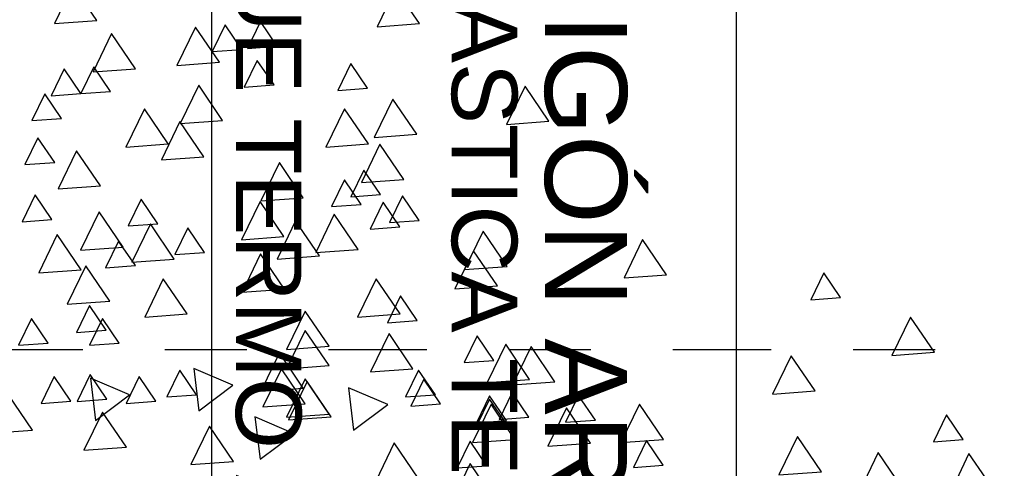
# Model space of a CAD drawing. Header units: millimetres. Extents: x 4617 to 4884, y 1258 to 1784.
# Tile 81 of 256: x 4741.626 to 4742.828, y 1266.484 to 1267.032. Entities that reach past the tile are written whole.
import ezdxf

# ---------------------------------------------------------------- set-up
doc = ezdxf.new("R2010")
doc.units = ezdxf.units.MM
doc.header["$LTSCALE"] = 0.4
doc.linetypes.add('DASHDOT', pattern=[1, 0.5, -0.25, 0, -0.25])
for name, color, linetype in [('200', 6, 'Continuous'), ('A VEGETACIÓN', 253, 'Continuous'), ('LÁMINA', 1, 'Continuous'), ('TXT', 3, 'Continuous'), ('TXT COTA', 3, 'Continuous')]:
    doc.layers.add(name, color=color, linetype=linetype)
doc.styles.add('arial', font='arial.ttf')
doc.styles.add('SaAS simplex', font='simplex.shx', dxfattribs={"width": 0.8})
doc.dimstyles.new('COTAS 125', dxfattribs={"dimscale": 0.01, "dimtxt": 15, "dimasz": 8, "dimexe": 5, "dimexo": 20, "dimgap": 10, "dimtad": 0, "dimzin": 9, "dimdsep": 46, "dimtxsty": 'SaAS simplex', "dimblk": 'OBLIQUE', "dimcen": 0, "dimclrd": 8, "dimclre": 8, "dimclrt": 256, "dimadec": 1, "dimazin": 0, "dimtfac": 1, "dimtmove": 2, "dimatfit": 3, "dimldrblk": 'OBLIQUE', "dimfxl": 10, "dimlwd": -1, "dimlwe": -1, "dimarcsym": 0})

# ---------------------------------------------------------------- blocks, each defined once
blk = doc.blocks.new('ARB')
at = {"layer": 'LÁMINA', "color": 254, "elevation": -10}
for points in [[(3287.8067, 1396.8182), (3287.8432, 1396.7645), (3287.8714, 1396.8229)], [(3288.4399, 1396.8189), (3288.4654, 1396.7813), (3288.4852, 1396.8223)], [(3287.6791, 1396.8035), (3287.7047, 1396.7659), (3287.7244, 1396.8068)], [(3288.5448, 1396.8034), (3288.5813, 1396.7497), (3288.6095, 1396.8082)], [(3287.9297, 1396.7936), (3287.9662, 1396.7399), (3287.9945, 1396.7983)], [(3288.1712, 1396.7838), (3288.1967, 1396.7462), (3288.2165, 1396.7871)], [(3288.4399, 1396.7845), (3288.4654, 1396.7469), (3288.4852, 1396.7878)], [(3288.786, 1396.7745), (3288.734, 1396.7356), (3288.7937, 1396.7101)], [(3288.8267, 1396.7778), (3288.8632, 1396.7241), (3288.8915, 1396.7826)], [(3288.9899, 1396.7563), (3289.0264, 1396.7026), (3289.0546, 1396.761)], [(3287.7136, 1396.7444), (3287.7391, 1396.7068), (3287.7589, 1396.7478)], [(3288.1708, 1396.7443), (3288.2073, 1396.6906), (3288.2356, 1396.7491)], [(3288.282, 1396.7499), (3288.3185, 1396.6962), (3288.3468, 1396.7547)], [(3288.3972, 1396.7443), (3288.4337, 1396.6906), (3288.4619, 1396.7491)], [(3288.6433, 1396.7302), (3288.5913, 1396.6913), (3288.651, 1396.6658)], [(3289.1333, 1396.7302), (3289.1698, 1396.6765), (3289.1981, 1396.735)], [(3288.2745, 1396.7149), (3288.3001, 1396.6773), (3288.3199, 1396.7182)], [(3288.3759, 1396.7106), (3288.4014, 1396.673), (3288.4212, 1396.714)], [(3288.4103, 1396.7205), (3288.4359, 1396.6829), (3288.4557, 1396.7238)], [(3288.4103, 1396.7156), (3288.4359, 1396.678), (3288.4557, 1396.7189)], [(3288.6777, 1396.7099), (3288.7141, 1396.6562), (3288.7424, 1396.7146)], [(3289.037, 1396.7155), (3288.985, 1396.6766), (3289.0447, 1396.651)], [(3288.6806, 1396.7056), (3288.7171, 1396.6519), (3288.7454, 1396.7104)], [(3288.8795, 1396.7007), (3288.8275, 1396.6618), (3288.8872, 1396.6362)], [(3288.5107, 1396.6903), (3288.5363, 1396.6527), (3288.556, 1396.6936)], [(3288.717, 1396.6902), (3288.7535, 1396.6365), (3288.7818, 1396.6949)], [(3288.945, 1396.6861), (3288.9706, 1396.6485), (3288.9903, 1396.6894)], [(3289.0198, 1396.683), (3289.0453, 1396.6454), (3289.0651, 1396.6863)], [(3289.0746, 1396.686), (3289.1002, 1396.6484), (3289.12, 1396.6894)], [(3287.9395, 1396.6705), (3287.976, 1396.6168), (3288.0043, 1396.6753)], [(3288.5186, 1396.6762), (3288.5441, 1396.6386), (3288.5639, 1396.6795)], [(3288.72, 1396.6662), (3288.7565, 1396.6125), (3288.7847, 1396.671)], [(3288.8827, 1396.6762), (3288.9083, 1396.6386), (3288.9281, 1396.6795)], [(3288.3362, 1396.6564), (3288.3727, 1396.6027), (3288.4009, 1396.6612)], [(3288.3748, 1396.6529), (3288.4113, 1396.5992), (3288.4395, 1396.6577)], [(3288.5527, 1396.6367), (3288.5892, 1396.583), (3288.6174, 1396.6415)], [(3288.4293, 1396.6239), (3288.4548, 1396.5863), (3288.4746, 1396.6272)], [(3288.6806, 1396.6318), (3288.7171, 1396.5781), (3288.7454, 1396.6365)], [(3287.7575, 1396.6114), (3287.794, 1396.5577), (3287.8222, 1396.6162)], [(3288.6806, 1396.6023), (3288.7171, 1396.5486), (3288.7454, 1396.607)], [(3289.0008, 1396.5974), (3289.0264, 1396.5598), (3289.0462, 1396.6008)], [(3289.1091, 1396.5974), (3289.1346, 1396.5598), (3289.1544, 1396.6008)], [(3289.0205, 1396.5777), (3289.0461, 1396.5402), (3289.0658, 1396.5811)], [(3288.5464, 1396.5631), (3288.572, 1396.5255), (3288.5918, 1396.5664)], [(3288.5724, 1396.553), (3288.6089, 1396.4993), (3288.6371, 1396.5578)], [(3288.8971, 1396.553), (3288.9336, 1396.4993), (3288.9619, 1396.5578)], [(3289.0152, 1396.5333), (3289.0517, 1396.4797), (3289.08, 1396.5381)], [(3287.9006, 1396.5278), (3287.9261, 1396.4903), (3287.9459, 1396.5312)], [(3288.7488, 1396.5151), (3288.7853, 1396.4614), (3288.8135, 1396.5199)], [(3288.424, 1396.5102), (3288.4605, 1396.4565), (3288.4887, 1396.5149)], [(3288.1659, 1396.4933), (3288.2024, 1396.4396), (3288.2306, 1396.4981)], [(3289.0588, 1396.4856), (3289.0953, 1396.4319), (3289.1235, 1396.4903)], [(3288.4092, 1396.4806), (3288.4457, 1396.4269), (3288.474, 1396.4854)], [(3288.9168, 1396.4694), (3288.9533, 1396.4157), (3288.9816, 1396.4741)], [(3288.9762, 1396.4793), (3289.0018, 1396.4417), (3289.0216, 1396.4826)], [(3288.6363, 1396.4546), (3288.6728, 1396.4009), (3288.7011, 1396.4594)], [(3288.6954, 1396.4644), (3288.7319, 1396.4107), (3288.7601, 1396.4692)], [(3288.8707, 1396.4591), (3288.8963, 1396.4215), (3288.9161, 1396.4625)], [(3288.9948, 1396.4511), (3289.0313, 1396.3974), (3289.0596, 1396.4559)], [(3288.7495, 1396.4349), (3288.786, 1396.3812), (3288.8143, 1396.4397)], [(3288.5432, 1396.4104), (3288.5688, 1396.3728), (3288.5885, 1396.4137)], [(3288.5727, 1396.4202), (3288.5983, 1396.3826), (3288.6181, 1396.4236)], [(3288.9418, 1396.4153), (3288.9673, 1396.3777), (3288.9871, 1396.4186)], [(3289.1035, 1396.4089), (3289.1291, 1396.3713), (3289.1488, 1396.4122)], [(3288.6318, 1396.3858), (3288.6573, 1396.3482), (3288.6771, 1396.3891)], [(3288.6023, 1396.371), (3288.6278, 1396.3334), (3288.6476, 1396.3743)], [(3288.72, 1396.3758), (3288.7565, 1396.3221), (3288.7847, 1396.3806)], [(3289.0292, 1396.3576), (3289.0657, 1396.3039), (3289.094, 1396.3623)], [(3288.5667, 1396.3477), (3288.6032, 1396.294), (3288.6314, 1396.3525)], [(3289.0992, 1396.3218), (3289.1248, 1396.2842), (3289.1446, 1396.3251)], [(3288.8718, 1396.3133), (3288.9083, 1396.2596), (3288.9365, 1396.318)], [(3288.6208, 1396.2936), (3288.6573, 1396.2399), (3288.6856, 1396.2984)], [(3288.9259, 1396.2936), (3288.9624, 1396.2399), (3288.9907, 1396.2984)], [(3288.547, 1396.2788), (3288.5835, 1396.2251), (3288.6118, 1396.2836)], [(3288.3453, 1396.2591), (3288.3818, 1396.2054), (3288.41, 1396.2639)], [(3288.843, 1396.2577), (3288.8795, 1396.204), (3288.9077, 1396.2625)], [(3289.0887, 1396.2547), (3289.1142, 1396.2172), (3289.134, 1396.2581)], [(3289.0592, 1396.2169), (3289.0848, 1396.1793), (3289.1045, 1396.2202)], [(3288.6219, 1396.2086), (3288.6475, 1396.171), (3288.6673, 1396.2119)], [(3288.7646, 1396.2037), (3288.7902, 1396.1661), (3288.81, 1396.207)], [(3289.0139, 1396.2136), (3289.0394, 1396.176), (3289.0592, 1396.2169)], [(3288.8479, 1396.1691), (3288.8844, 1396.1154), (3288.9127, 1396.1739)], [(3288.9759, 1396.179), (3289.0124, 1396.1253), (3289.0406, 1396.1837)], [(3288.7597, 1396.1446), (3288.7853, 1396.107), (3288.805, 1396.1479)], [(3288.8138, 1396.1495), (3288.8394, 1396.1119), (3288.8592, 1396.1528)], [(3288.5428, 1396.11), (3288.5793, 1396.0563), (3288.6076, 1396.1148)], [(3289.0349, 1396.1051), (3289.0714, 1396.0514), (3289.0997, 1396.1099)]]:
    blk.add_lwpolyline(points, close=True, dxfattribs=at)
blk = doc.blocks.new('_Oblique')
at = {"layer": 'TXT COTA', "color": 0, "lineweight": -2}
blk.add_line((-0.5, -0.5), (0.5, 0.5), dxfattribs=at)

msp = doc.modelspace()

# ---------------------------------------------------------------- linework, layer by layer
at = {"layer": '200', "color": 2, "linetype": 'DASHDOT', "ltscale": 0.6}
msp.add_line((4735.7032, 1266.6289, -0.5), (4745.9104, 1266.6289, -0.5), dxfattribs=at)

# ---------------------------------------------------------------- block references
at = {"layer": 'A VEGETACIÓN', "color": 254, "xscale": 0.8, "yscale": 0.8, "zscale": 0.8, "rotation": 180}
msp.add_blockref('ARB', (7372.9483, 2383.9148, -14.0456), dxfattribs=at)

# ---------------------------------------------------------------- texts
at = {"layer": 'TXT', "style": 'arial'}
for s, height, p in [('ESPUMA E HIDROFUGO. O REVOQUE TERMO AISLANTE', 0.08, (4741.89, 1268.9725)), ('CON PLACA CEMENTICIA TERM. PLASTICA TEXTURADA', 0.08, (4742.1534, 1268.9657)), ('VIGA METÁLICA O DE HORMIGÓN ARMADO', 0.1, (4742.2672, 1268.9555))]:
    msp.add_text(s, height=height, rotation=270, dxfattribs=at).set_placement(p)

# ---------------------------------------------------------------- leaders
at = {"layer": 'TXT'}
for points in [[(4741.8604, 1270.0355), (4741.8604, 1269.3554), (4741.8604, 1265.8164)], [(4742.4978, 1269.5119), (4742.5004, 1267.2331), (4742.5004, 1262.8678)]]:
    msp.add_leader(points, dimstyle='COTAS 125', override={"dimtxt": 5, "dimasz": 6, "dimldrblk": 'DotSmall'}, dxfattribs=at)

doc.saveas('drawing.dxf')
